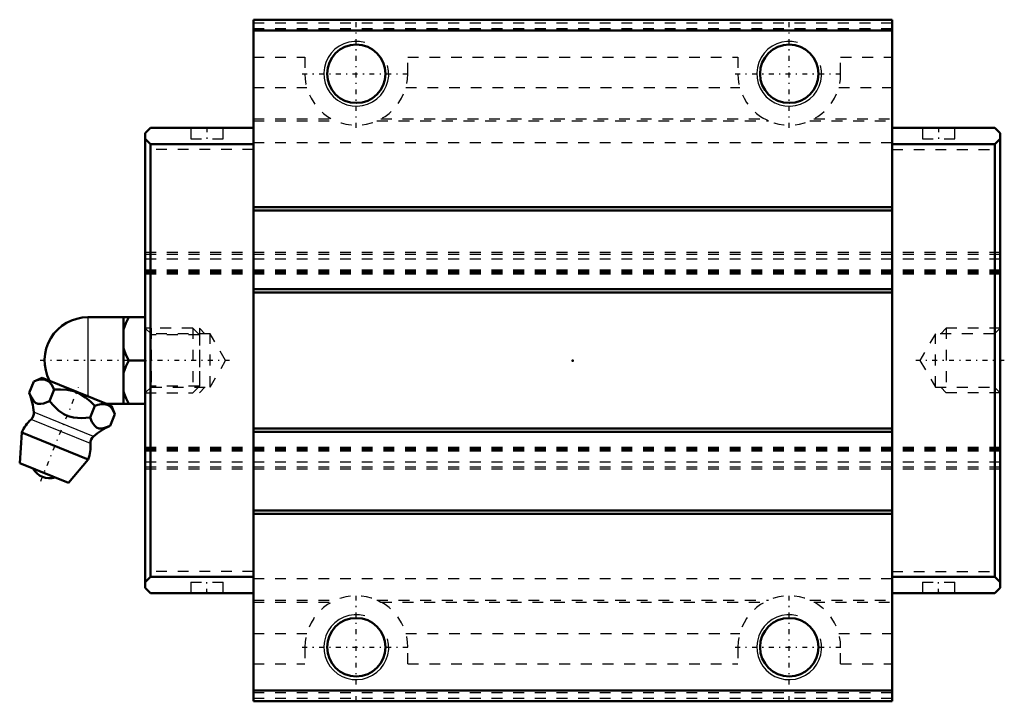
# Model space of a CAD drawing. Header units: millimetres. Extents: x -51.1 to 39.9, y -31.5 to 31.5.
import ezdxf

# ---------------------------------------------------------------- set-up
doc = ezdxf.new("R2010")
doc.units = ezdxf.units.MM
doc.linetypes.add('Center', pattern=[1.5, 0.45, -0.5, 0.05, -0.5])
doc.linetypes.add('Dashed', pattern=[2, 1, -1])
for name, color, linetype, lineweight in [('2d ConnectionPoints', 7, 'Continuous', 50), ('AM_0', 7, 'Continuous', 50), ('AM_4', 3, 'Continuous', 25), ('AM_5', 3, 'Continuous', 25), ('AM_7', 7, 'Center', 25), ('AM_9', 6, 'Dashed', 25)]:
    doc.layers.add(name, color=color, linetype=linetype, lineweight=lineweight)

# ---------------------------------------------------------------- blocks, each defined once
blk = doc.blocks.new('1_B_M6F_SHS_grease_nipple_joint_0_in_SHS20C1SS_GK__BLOCK_B_M6F1__4')
at = {"layer": 'AM_0'}
for p, q in [((-44.8, 4), (-39.5, 4)), ((-41.5, 4), (-41.5, -4)), ((-41.001, 0), (-39.5, 0)), ((-49.012, -1.602), (-49.789, -1.932)), ((-42.624, -4.183), (-49.012, -1.602)), ((-50.221, -3.002), (-49.789, -1.932)), ((-48.348, -3.759), (-47.915, -2.689)), ((-44.601, -5.273), (-44.168, -4.203)), ((-43.078, -4), (-39.5, -4)), ((-42.295, -4.96), (-42.624, -4.183)), ((-42.727, -6.03), (-42.295, -4.96)), ((-50.902, -6.667), (-51.1, -9.495)), ((-44.783, -9.139), (-50.902, -6.667)), ((-46.605, -11.311), (-51.1, -9.495)), ((-46.605, -11.311), (-44.783, -9.139))]:
    blk.add_line(p, q, dxfattribs=at)
for points in [[(-41.001, 4), (-41.287, 3.443), (-41.5, 2.855)], [(-41.5, 1.145), (-41.444, 0.96), (-41.249, 0.474), (-41.001, 0)], [(-41.001, 0), (-41.287, -0.557), (-41.5, -1.145)], [(-47.915, -2.689), (-48.175, -2.208), (-48.343, -2.012), (-48.535, -1.865), (-48.84, -1.755), (-49.194, -1.755), (-49.486, -1.821), (-49.789, -1.932)], [(-44.168, -4.203), (-44.568, -3.787), (-45.007, -3.416), (-45.535, -3.085), (-46.109, -2.848), (-46.714, -2.713), (-47.333, -2.668), (-47.915, -2.689)], [(-50.221, -3.002), (-50.041, -3.399), (-49.822, -3.742), (-49.638, -3.908), (-49.413, -4.002), (-49.167, -4.015), (-48.898, -3.965), (-48.348, -3.759)], [(-41.5, -2.855), (-41.444, -3.04), (-41.249, -3.526), (-41.001, -4)], [(-48.348, -3.759), (-47.917, -4.232), (-47.504, -4.618), (-47.032, -4.949), (-46.607, -5.144), (-46.138, -5.265), (-45.377, -5.317), (-44.601, -5.273)], [(-42.295, -4.96), (-42.555, -4.479), (-42.722, -4.283), (-42.914, -4.136), (-43.219, -4.026), (-43.573, -4.026), (-43.865, -4.092), (-44.168, -4.203)], [(-44.601, -5.273), (-44.421, -5.67), (-44.201, -6.013), (-44.017, -6.179), (-43.793, -6.273), (-43.546, -6.286), (-43.277, -6.236), (-42.727, -6.03)]]:
    blk.add_lwpolyline(points, dxfattribs=at)
for centre, radius, start, end in [((-44.8, 0), 4, 90, 207.98761), ((-55.766, -5.294), 6, 4.84478, 22.46932), ((-47.843, -7.903), 3.3, 131.97872, 158), ((-50.585, -4.855), 0.8, 311.97872, 4.84478), ((-40.331, -11.531), 6, 113.52853, 131.15522), ((-43.753, -7.616), 0.8, 131.15522, 184.02128), ((-47.843, -7.903), 3.3, 338, 4.02128), ((-48.314, -9.071), 1.82, 210.13419, 285.86581)]:
    blk.add_arc(centre, radius, start, end, dxfattribs=at)
at = {"layer": 'AM_4'}
for p, q in [((-44.8, 4), (-44.8, -3.304)), ((-44.551, -7.672), (-50.05, -5.45)), ((-44.279, -7.013), (-49.788, -4.788))]:
    blk.add_line(p, q, dxfattribs=at)
at = {"layer": 'AM_5', "linetype": 'Dashed'}
for p, q in [((-38.957, 3), (-38.957, -3)), ((-34.5, 2.387), (-38.957, 2.387)), ((-34.5, -2.386), (-38.957, -2.386))]:
    blk.add_line(p, q, dxfattribs=at)
at = {"layer": 'AM_7'}
blk.add_line((-49.155, -11.152), (-45.659, -2.5), dxfattribs=at)
at = {"layer": 'AM_9'}
for p, q in [((-35.114, 3), (-39.5, 3)), ((-35.114, 3), (-35.114, -3)), ((-34.5, 2.387), (-35.114, 3)), ((-34.5, 2.387), (-34.5, -2.386)), ((-35.114, -3), (-34.5, -2.386)), ((-39.5, -3), (-35.114, -3))]:
    blk.add_line(p, q, dxfattribs=at)
blk = doc.blocks.new('2_SHS20CSSB_M6F1_Slide25_55_0_in_SHS20C1SS_GK__BLOCK_B_M6F1__4')
at = {"layer": 'AM_0'}
for p, q in [((-29.5, 31.5), (29.5, 31.5)), ((-29.5, -31.5), (-29.5, 31.5)), ((29.5, -31.5), (29.5, 31.5)), ((-29.5, 30.5), (29.5, 30.5)), ((-39, 21.5), (-39.5, 21)), ((-39.5, -21), (-39.5, 21)), ((-29.5, 21.5), (-39, 21.5)), ((29.5, 21.5), (39, 21.5)), ((39, 21.5), (39.5, 21)), ((39.5, -21), (39.5, 21)), ((-39.5, 20.5), (-39, 20)), ((39.5, 20.5), (39, 20)), ((-39, 20), (-39, -20)), ((-29.5, 20), (-39, 20)), ((29.5, 20), (39, 20)), ((39, 20), (39, -20)), ((-29.5, 14.175), (29.5, 14.175)), ((-29.5, 13.875), (29.5, 13.875)), ((-29.5, 6.6), (29.5, 6.6)), ((-29.5, 6.3), (29.5, 6.3)), ((-29.5, -6.3), (29.5, -6.3)), ((-29.5, -6.6), (29.5, -6.6)), ((-29.5, -13.875), (29.5, -13.875)), ((-29.5, -14.175), (29.5, -14.175)), ((-39, -20), (-39.5, -20.5)), ((-29.5, -20), (-39, -20)), ((29.5, -20), (39, -20)), ((39, -20), (39.5, -20.5)), ((-39.5, -21), (-39, -21.5)), ((-29.5, -21.5), (-39, -21.5)), ((29.5, -21.5), (39, -21.5)), ((39.5, -21), (39, -21.5)), ((-29.5, -30.5), (29.5, -30.5)), ((-29.5, -31.5), (29.5, -31.5))]:
    blk.add_line(p, q, dxfattribs=at)
for centre in [(-20, 26.5), (20, 26.5), (-20, -26.5), (20, -26.5)]:
    blk.add_circle(centre, 2.7, dxfattribs=at)
at = {"layer": 'AM_5', "linetype": 'Dashed'}
for p, q in [((-34, 2.459), (-34.5, 3)), ((-34.5, 3), (-34.5, -3)), ((34, 2.459), (34.5, 3)), ((39.5, 3), (34.5, 3)), ((34.5, 3), (34.5, -3)), ((-34, -2.458), (-34.5, -3)), ((34, -2.458), (34.5, -3)), ((39.5, -3), (34.5, -3))]:
    blk.add_line(p, q, dxfattribs=at)
at = {"layer": 'AM_5'}
for centre in [(-20, 26.5), (20, 26.5), (-20, -26.5), (20, -26.5)]:
    blk.add_arc(centre, 3, 75, 15, dxfattribs=at)
at = {"layer": 'AM_7'}
for p, q in [((-20, 21.512), (-20, 31.488)), ((20, 21.512), (20, 31.488)), ((-24.988, 26.5), (-15.012, 26.5)), ((15.012, 26.5), (24.988, 26.5)), ((-33.8, 21.55), (-33.8, 20.45)), ((33.8, 21.55), (33.8, 20.45)), ((-31.71, 0), (-49.265, 0)), ((39.871, 0), (31.71, 0)), ((-33.8, -21.55), (-33.8, -20.45)), ((33.8, -21.55), (33.8, -20.45)), ((-20, -31.488), (-20, -21.512)), ((20, -31.488), (20, -21.512)), ((-24.988, -26.5), (-15.012, -26.5)), ((15.012, -26.5), (24.988, -26.5))]:
    blk.add_line(p, q, dxfattribs=at)
at = {"layer": 'AM_9'}
for p, q in [((-29.5, 31.2), (29.5, 31.2)), ((-29.5, 30.7), (29.5, 30.7)), ((-29.5, 28.036), (-24.75, 28.036)), ((-24.75, 28.036), (-24.75, 26.5)), ((-15.25, 26.5), (-15.25, 28.036)), ((-15.25, 28.036), (15.25, 28.036)), ((15.25, 28.036), (15.25, 26.5)), ((24.75, 28.036), (29.5, 28.036)), ((24.75, 26.5), (24.75, 28.036)), ((-29.5, 25.217), (-24.573, 25.217)), ((-15.427, 25.217), (15.427, 25.217)), ((24.573, 25.217), (29.5, 25.217)), ((-29.5, 22.331), (-22.276, 22.331)), ((-29.5, 22.15), (-21.908, 22.15)), ((-18.092, 22.15), (18.092, 22.15)), ((-17.724, 22.331), (17.724, 22.331)), ((21.908, 22.15), (29.5, 22.15)), ((22.276, 22.331), (29.5, 22.331)), ((-35.3, 21.5), (-35.3, 20.5)), ((-32.3, 20.5), (-32.3, 21.5)), ((32.3, 21.5), (32.3, 20.5)), ((35.3, 20.5), (35.3, 21.5)), ((-35.3, 20.5), (-32.3, 20.5)), ((-29.5, 20.15), (29.5, 20.15)), ((32.3, 20.5), (35.3, 20.5)), ((-29.5, 19.5), (-39.5, 19.5)), ((29.5, 19.5), (39.5, 19.5)), ((-39.5, 10), (39.5, 10)), ((-39.5, 9.834), (39.5, 9.834)), ((-39.5, 9.4), (39.5, 9.4)), ((-39.5, 8.354), (39.5, 8.354)), ((39.5, 8.344), (-39.5, 8.344)), ((-39.5, 8.343), (39.5, 8.343)), ((-39.5, 8.335), (39.5, 8.335)), ((-39.5, 8.285), (39.5, 8.285)), ((-39.5, 8.156), (39.5, 8.156)), ((-39.5, 8.146), (39.5, 8.146)), ((-39.5, 8.146), (39.5, 8.146)), ((-39.5, 8), (39.5, 8)), ((-38.959, 2.459), (-39.5, 3)), ((39.5, 3), (38.959, 2.459)), ((-33.5, 2.459), (-38.959, 2.459)), ((-38.959, -2.458), (-38.959, 2.459)), ((-32.081, 0), (-33.5, 2.459)), ((-33.5, -2.458), (-33.5, 2.459)), ((33.5, 2.459), (32.081, 0)), ((38.959, 2.459), (33.5, 2.459)), ((33.5, -2.458), (33.5, 2.459)), ((38.959, -2.458), (38.959, 2.459)), ((-33.5, -2.458), (-32.081, 0)), ((32.081, 0), (33.5, -2.458)), ((-39.5, -3), (-38.959, -2.458)), ((-38.959, -2.458), (-33.5, -2.458)), ((33.5, -2.458), (38.959, -2.458)), ((38.959, -2.458), (39.5, -3)), ((-39.5, -8), (39.5, -8)), ((-39.5, -8.146), (39.5, -8.146)), ((-39.5, -8.146), (39.5, -8.146)), ((-39.5, -8.156), (39.5, -8.156)), ((-39.5, -8.285), (39.5, -8.285)), ((39.5, -8.335), (-39.5, -8.335)), ((-39.5, -8.343), (39.5, -8.343)), ((-39.5, -8.344), (39.5, -8.344)), ((-39.5, -8.354), (39.5, -8.354)), ((39.5, -9.4), (-39.5, -9.4)), ((-39.5, -9.834), (39.5, -9.834)), ((-39.5, -10), (39.5, -10)), ((-29.5, -19.5), (-39.5, -19.5)), ((29.5, -19.5), (39.5, -19.5)), ((-35.3, -20.5), (-32.3, -20.5)), ((-35.3, -20.5), (-35.3, -21.5)), ((-32.3, -21.5), (-32.3, -20.5)), ((-29.5, -20.15), (29.5, -20.15)), ((32.3, -20.5), (35.3, -20.5)), ((32.3, -20.5), (32.3, -21.5)), ((35.3, -21.5), (35.3, -20.5)), ((-29.5, -22.15), (-21.908, -22.15)), ((-29.5, -22.331), (-22.276, -22.331)), ((-18.092, -22.15), (18.092, -22.15)), ((-17.724, -22.331), (17.724, -22.331)), ((21.908, -22.15), (29.5, -22.15)), ((22.276, -22.331), (29.5, -22.331)), ((-29.5, -25.217), (-24.573, -25.217)), ((-15.427, -25.217), (15.427, -25.217)), ((24.573, -25.217), (29.5, -25.217)), ((-24.75, -26.5), (-24.75, -28.036)), ((-15.25, -28.036), (-15.25, -26.5)), ((15.25, -26.5), (15.25, -28.036)), ((24.75, -28.036), (24.75, -26.5)), ((-29.5, -28.036), (-24.75, -28.036)), ((-15.25, -28.036), (15.25, -28.036)), ((24.75, -28.036), (29.5, -28.036)), ((-29.5, -30.7), (29.5, -30.7)), ((-29.5, -31.2), (29.5, -31.2))]:
    blk.add_line(p, q, dxfattribs=at)
for points in [[(18.092, 22.15), (18.015, 22.185), (17.889, 22.245), (17.724, 22.331)], [(-18.092, -22.15), (-18.015, -22.185), (-17.889, -22.245), (-17.724, -22.331)]]:
    blk.add_lwpolyline(points, dxfattribs=at)
for centre, start, end in [((-20, 26.5), 180, 0), ((20, 26.5), 180, 0), ((-20, -26.5), 0, 180), ((20, -26.5), 0, 180)]:
    blk.add_arc(centre, 4.75, start, end, dxfattribs=at)

msp = doc.modelspace()

# ---------------------------------------------------------------- linework, layer by layer
at = {"layer": '2d ConnectionPoints'}
for p in [(-33.8, 21.5), (33.8, 21.5), (-39.5, 0), (0, 0), (39.5, 0), (-33.8, -21.5), (33.8, -21.5)]:
    msp.add_point(p, dxfattribs=at)

# ---------------------------------------------------------------- block references
for name in ['2_SHS20CSSB_M6F1_Slide25_55_0_in_SHS20C1SS_GK__BLOCK_B_M6F1__4', '1_B_M6F_SHS_grease_nipple_joint_0_in_SHS20C1SS_GK__BLOCK_B_M6F1__4']:
    msp.add_blockref(name, (0, 0))

doc.saveas('drawing.dxf')
